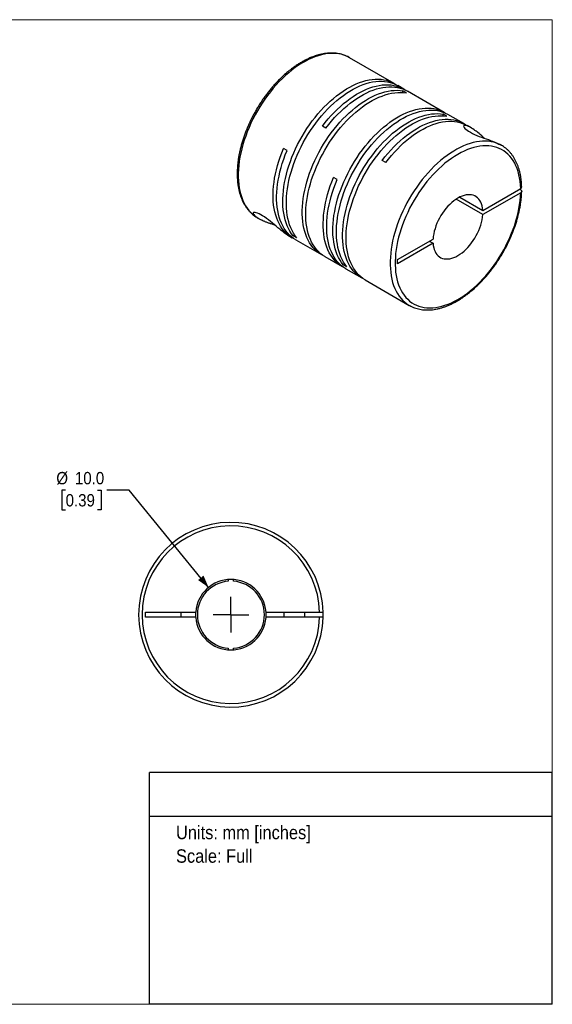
# Model space of a CAD drawing. Header units: millimetres. Extents: x 0 to 216, y 0 to 140.
# Tile 2 of 2: x 140 to 216, y 0 to 140. Entities that reach past the tile are written whole.
import ezdxf
from ezdxf.enums import TextEntityAlignment as Align

# ---------------------------------------------------------------- set-up
doc = ezdxf.new("R2010")
doc.units = ezdxf.units.MM
doc.header["$LTSCALE"] = 0.5
doc.linetypes.add('SLD-Solid', pattern=[0])
doc.layers.add('SLD-0', color=7, linetype='SLD-Solid', lineweight=25)
doc.layers.add('TEXT', color=140, linetype='SLD-Solid', lineweight=25)
doc.styles.add('SLDTEXTSTYLE0', font='GOTHIC.TTF', dxfattribs={"width": 0.913})
doc.dimstyles.new('SLDDIMSTYLE4', dxfattribs={"dimtxt": 1.75, "dimasz": 1.75, "dimexe": 0, "dimexo": 0.0625, "dimgap": 0.4375, "dimtad": 0, "dimtih": 1, "dimtoh": 1, "dimdec": 1, "dimrnd": 1e-09, "dimzin": 4, "dimdsep": 46, "dimtxsty": 'SLDTEXTSTYLE0', "dimsah": 1, "dimcen": 0, "dimadec": 0, "dimazin": 1, "dimtfac": 1, "dimtdec": 1, "dimtofl": 0, "dimtmove": 0, "dimatfit": 3, "dimfxl": 0, "dimfrac": 2, "dimtolj": 1, "dimtzin": 12, "dimarcsym": 0})

# ---------------------------------------------------------------- blocks, each defined once
blk = doc.blocks.new('Block2')
at = {"color": 7, "linetype": 'SLD-Solid', "lineweight": 18}
for p, q in [((0, 139.7), (215.9, 139.7)), ((0, 139.7), (0, 0)), ((215.9, 139.7), (215.9, 0)), ((0, 0), (215.9, 0))]:
    blk.add_line(p, q, dxfattribs=at)
blk = doc.blocks.new('SW_NOTE_0')
at = {"layer": 'TEXT', "color": 0, "insert": (0, 2.43), "char_height": 1.905, "attachment_point": 1, "style": 'SLDTEXTSTYLE0'}
blk.add_mtext('Units: mm [inches]', dxfattribs=at)
blk = doc.blocks.new('SW_NOTE_0_1')
at = {"layer": 'TEXT', "color": 0, "insert": (0, 2.43), "char_height": 1.905, "attachment_point": 1, "style": 'SLDTEXTSTYLE0'}
blk.add_mtext('Scale: Full', dxfattribs=at)
blk = doc.blocks.new('Block1')
at = {"layer": 'TEXT'}
for p, q in [((215.9, 32.88), (158.75, 32.88)), ((158.75, 0), (158.75, 32.88)), ((215.9, 0), (215.9, 32.88)), ((158.75, 26.7), (215.9, 26.7)), ((215.9, 0), (158.75, 0))]:
    blk.add_line(p, q, dxfattribs=at)
at = {"layer": 'TEXT', "color": 140}
for name, p in [('SW_NOTE_0', (162.49, 22.9)), ('SW_NOTE_0_1', (162.49, 19.56))]:
    blk.add_blockref(name, p, dxfattribs=at)
at = {"layer": 'TEXT', "color": 140, "style": 'SLDTEXTSTYLE0', "width": 0.913, "flags": 2}
for tag, height, p in [('AUTOATTR0', 2.12, (175.99, 28.35)), ('AUTOATTR1_0', 2.38, (166.91, 14.94)), ('AUTOATTR1_1', 2.38, (161.05, 11.86)), ('AUTOATTR1_2', 2.38, (166.69, 8.78))]:
    blk.add_attdef(tag, text='', height=height, dxfattribs=at).set_placement(p, align=Align.BOTTOM_LEFT)
blk = doc.blocks.new('_D_5')
at = {"layer": 'SLD-0'}
for p, q in [((146.82, 72.93), (146.29, 72.93)), ((146.29, 72.93), (146.29, 70.16)), ((151.34, 72.93), (151.88, 72.93)), ((151.88, 72.93), (151.88, 70.16)), ((155.84, 72.93), (152.66, 72.93)), ((167.11, 59.15), (155.84, 72.93)), ((146.29, 70.16), (146.82, 70.16)), ((151.88, 70.16), (151.34, 70.16))]:
    blk.add_line(p, q, dxfattribs=at)
blk.add_solid([(167.11, 59.15), (166.39, 60.83), (165.62, 60.19)], dxfattribs=at)
at = {"layer": 'SLD-0', "char_height": 1.75, "attachment_point": 1, "style": 'SLDTEXTSTYLE0'}
for s, insert in [('%%c', (145.5, 75.53)), ('10.0', (148.14, 75.53)), ('0.39', (146.82, 72.39))]:
    blk.add_mtext(s, dxfattribs=dict(at, insert=insert))
blk = doc.blocks.new('SW_CENTERMARKSYMBOL_2')
at = {"layer": 'SLD-0', "color": 0}
for q in [(0, 2.54), (-2.54, 0), (0, -2.54), (2.54, 0)]:
    blk.add_line((0, 0), q, dxfattribs=at)

msp = doc.modelspace()

# ---------------------------------------------------------------- linework, layer by layer
for p, q in [((193.46, 130.66), (187.13, 134.31)), ((187.15, 134.3), (187.13, 134.31)), ((194.84, 129.86), (193.96, 130.37)), ((195.19, 129.32), (194.69, 129.61)), ((194.69, 129.38), (194.69, 129.61)), ((200.57, 126.55), (195.34, 129.57)), ((200.92, 126.01), (200.41, 126.3)), ((200.41, 126.07), (200.41, 126.3)), ((203.32, 124.96), (201.07, 126.26)), ((183.77, 124.32), (183.27, 124.61)), ((204.36, 124.37), (203.82, 124.67)), ((208.7, 121.86), (208.51, 121.97)), ((178.25, 121.12), (177.75, 121.41)), ((192.25, 119.42), (191.75, 119.71)), ((185.35, 117.02), (184.85, 117.31)), ((206.03, 112.65), (211.41, 115.76)), ((211.41, 115.15), (206.03, 112.04)), ((211.41, 115.55), (211.23, 115.66)), ((206.03, 112.04), (202.24, 114.23)), ((202.77, 114.53), (206.03, 112.65)), ((174.03, 111.62), (174.22, 111.51)), ((178.37, 109.12), (178.98, 108.76)), ((179.12, 109.02), (179.32, 109.14)), ((179.63, 108.73), (179.12, 109.02)), ((179.48, 108.47), (183.12, 106.37)), ((193.94, 105.68), (198.98, 108.58)), ((198.98, 107.97), (193.94, 105.07)), ((198.44, 108.28), (198.98, 107.97)), ((183.62, 106.08), (186.09, 104.66)), ((186.23, 104.92), (186.43, 105.03)), ((186.73, 104.63), (186.23, 104.92)), ((193.94, 105.07), (193.94, 105.68)), ((186.59, 104.37), (188.85, 103.07)), ((189.35, 102.78), (195.6, 99.17)), ((195.6, 99.17), (195.61, 99.16)), ((169.9, 60.27), (169.9, 60.03)), ((170.65, 60.03), (170.65, 60.27)), ((158.18, 55.66), (165.29, 55.66)), ((158.18, 54.91), (158.18, 55.66)), ((165.29, 54.91), (158.18, 54.91)), ((163.18, 55.66), (163.18, 54.91)), ((165.28, 55.28), (165.29, 55.66)), ((165.29, 54.91), (165.28, 55.28)), ((175.26, 55.66), (182.87, 55.66)), ((182.87, 54.91), (175.26, 54.91)), ((177.78, 55.66), (177.78, 54.91)), ((180.78, 54.91), (180.78, 55.66)), ((169.9, 50.54), (169.9, 50.3)), ((170.65, 50.3), (170.65, 50.54))]:
    msp.add_line(p, q)
at = {"flags": 128}
for points in [[(187.13, 134.31), (187.13, 134.31), (186.79, 134.49), (186.43, 134.64), (186.06, 134.75), (185.67, 134.84), (185.28, 134.9), (184.87, 134.92), (184.44, 134.92), (184.01, 134.88), (183.57, 134.82), (183.13, 134.72), (182.67, 134.59), (182.21, 134.44), (181.75, 134.25), (181.28, 134.04), (180.82, 133.79), (180.35, 133.52), (179.88, 133.23), (179.41, 132.9), (178.95, 132.55), (178.49, 132.18), (178.03, 131.78), (177.59, 131.36), (177.15, 130.92), (176.72, 130.46), (176.3, 129.98), (175.89, 129.48), (175.49, 128.96), (175.1, 128.43), (174.73, 127.88), (174.38, 127.33), (174.04, 126.76), (173.71, 126.18), (173.41, 125.59), (173.12, 125), (172.85, 124.4), (172.6, 123.8), (172.38, 123.19), (172.17, 122.59), (171.98, 121.98), (171.82, 121.38), (171.68, 120.78), (171.56, 120.19), (171.47, 119.61), (171.39, 119.03), (171.35, 118.46), (171.32, 117.91), (171.32, 117.37), (171.34, 116.84), (171.39, 116.33), (171.46, 115.83), (171.55, 115.36), (171.67, 114.9), (171.81, 114.46), (171.97, 114.05), (172.16, 113.66), (172.36, 113.29), (172.59, 112.94), (172.83, 112.63), (173.1, 112.34), (173.39, 112.07), (173.69, 111.84), (174.01, 111.63), (174.03, 111.62)], [(179.12, 109.02), (178.88, 109.34), (178.66, 109.69), (178.46, 110.06), (178.28, 110.45), (178.12, 110.87), (177.98, 111.3), (177.87, 111.76), (177.78, 112.24), (177.71, 112.73), (177.67, 113.25), (177.65, 113.77), (177.65, 114.31), (177.68, 114.87), (177.73, 115.43), (177.8, 116.01), (177.9, 116.59), (178.02, 117.18), (178.16, 117.78), (178.33, 118.38), (178.51, 118.98), (178.72, 119.58), (178.95, 120.19), (179.2, 120.79), (179.47, 121.38), (179.75, 121.97), (180.06, 122.56), (180.38, 123.14), (180.72, 123.7), (181.08, 124.26), (181.45, 124.8), (181.83, 125.33), (182.23, 125.84), (182.64, 126.34), (183.06, 126.82), (183.49, 127.28), (183.93, 127.72), (184.37, 128.14), (184.82, 128.53), (185.28, 128.9), (185.74, 129.25), (186.21, 129.57), (186.68, 129.87), (187.14, 130.14), (187.61, 130.38), (188.07, 130.6), (188.54, 130.78), (188.99, 130.94), (189.45, 131.06), (189.89, 131.16), (190.33, 131.23), (190.76, 131.26), (191.18, 131.27), (191.59, 131.24), (191.99, 131.19), (192.37, 131.1), (192.74, 130.99), (193.1, 130.84), (193.44, 130.67), (193.7, 130.5)], [(179.63, 108.73), (179.38, 109.05), (179.16, 109.4), (178.96, 109.77), (178.78, 110.16), (178.62, 110.58), (178.48, 111.01), (178.37, 111.47), (178.28, 111.95), (178.21, 112.44), (178.17, 112.96), (178.15, 113.48), (178.15, 114.02), (178.18, 114.58), (178.23, 115.14), (178.3, 115.72), (178.4, 116.3), (178.52, 116.89), (178.66, 117.49), (178.83, 118.09), (179.01, 118.69), (179.22, 119.29), (179.45, 119.9), (179.7, 120.5), (179.97, 121.09), (180.26, 121.68), (180.56, 122.27), (180.88, 122.85), (181.22, 123.41), (181.58, 123.97), (181.95, 124.51), (182.33, 125.04), (182.73, 125.55), (183.14, 126.05), (183.56, 126.53), (183.99, 126.99), (184.43, 127.43), (184.87, 127.85), (185.33, 128.24), (185.78, 128.61), (186.25, 128.96), (186.71, 129.28), (187.18, 129.58), (187.64, 129.85), (188.11, 130.09), (188.58, 130.31), (189.04, 130.49), (189.5, 130.65), (189.95, 130.77), (190.39, 130.87), (190.83, 130.94), (191.26, 130.97), (191.68, 130.98), (192.09, 130.95), (192.49, 130.9), (192.87, 130.81), (193.24, 130.7), (193.6, 130.55), (193.94, 130.38), (193.96, 130.37)], [(183.27, 124.61), (183.67, 125.12), (184.08, 125.61), (184.5, 126.09), (184.93, 126.55), (185.37, 126.98), (185.82, 127.4), (186.27, 127.79), (186.73, 128.16), (187.19, 128.5), (187.65, 128.82), (188.12, 129.11), (188.59, 129.38), (189.05, 129.62), (189.52, 129.83), (189.98, 130.01), (190.44, 130.16), (190.89, 130.28), (191.33, 130.38), (191.77, 130.44), (192.2, 130.47), (192.62, 130.47), (193.03, 130.44), (193.42, 130.38), (193.8, 130.29), (194.17, 130.17), (194.52, 130.03), (194.86, 129.85), (195.08, 129.71)], [(183.77, 124.32), (184.17, 124.83), (184.58, 125.32), (185, 125.8), (185.43, 126.26), (185.87, 126.69), (186.32, 127.11), (186.77, 127.5), (187.23, 127.87), (187.69, 128.21), (188.16, 128.53), (188.62, 128.82), (189.09, 129.09), (189.56, 129.33), (190.02, 129.54), (190.48, 129.72), (190.94, 129.87), (191.39, 129.99), (191.84, 130.09), (192.27, 130.15), (192.7, 130.18), (193.12, 130.18), (193.53, 130.15), (193.92, 130.09), (194.3, 130), (194.67, 129.88), (195.03, 129.74), (195.34, 129.57)], [(183.37, 106.24), (183.09, 106.39), (182.77, 106.6), (182.47, 106.83), (182.18, 107.09), (181.92, 107.38), (181.67, 107.7), (181.45, 108.04), (181.24, 108.41), (181.06, 108.8), (180.9, 109.21), (180.76, 109.65), (180.64, 110.1), (180.55, 110.58), (180.48, 111.07), (180.43, 111.58), (180.41, 112.1), (180.41, 112.64), (180.43, 113.2), (180.48, 113.76), (180.55, 114.33), (180.64, 114.92), (180.76, 115.51), (180.9, 116.1), (181.06, 116.7), (181.24, 117.3), (181.45, 117.91), (181.67, 118.51), (181.92, 119.11), (182.18, 119.71), (182.47, 120.3), (182.77, 120.88), (183.09, 121.46), (183.43, 122.03), (183.78, 122.59), (184.15, 123.13), (184.53, 123.66), (184.93, 124.18), (185.34, 124.68), (185.76, 125.16), (186.18, 125.62), (186.62, 126.06), (187.07, 126.48), (187.52, 126.88), (187.97, 127.26), (188.44, 127.61), (188.9, 127.94), (189.37, 128.24), (189.83, 128.51), (190.3, 128.76), (190.77, 128.98), (191.23, 129.16), (191.69, 129.32), (192.14, 129.46), (192.59, 129.56), (193.03, 129.63), (193.46, 129.67), (193.88, 129.68), (194.29, 129.66), (194.69, 129.61)], [(183.62, 106.08), (183.6, 106.1), (183.27, 106.31), (182.97, 106.54), (182.69, 106.8), (182.42, 107.09), (182.17, 107.41), (181.95, 107.75), (181.74, 108.12), (181.56, 108.51), (181.4, 108.92), (181.26, 109.36), (181.14, 109.81), (181.05, 110.29), (180.98, 110.78), (180.93, 111.29), (180.91, 111.81), (180.91, 112.35), (180.93, 112.91), (180.98, 113.47), (181.05, 114.04), (181.14, 114.63), (181.26, 115.22), (181.4, 115.81), (181.56, 116.41), (181.74, 117.01), (181.95, 117.62), (182.17, 118.22), (182.42, 118.82), (182.69, 119.42), (182.97, 120.01), (183.27, 120.59), (183.6, 121.17), (183.93, 121.74), (184.29, 122.3), (184.65, 122.84), (185.04, 123.37), (185.43, 123.89), (185.84, 124.39), (186.26, 124.87), (186.69, 125.33), (187.12, 125.77), (187.57, 126.19), (188.02, 126.59), (188.48, 126.97), (188.94, 127.32), (189.4, 127.65), (189.87, 127.95), (190.34, 128.22), (190.8, 128.47), (191.27, 128.69), (191.73, 128.87), (192.19, 129.04), (192.64, 129.17), (193.09, 129.27), (193.53, 129.34), (193.96, 129.38), (194.38, 129.39), (194.79, 129.37), (195.19, 129.32)], [(186.23, 104.92), (185.99, 105.24), (185.77, 105.58), (185.56, 105.95), (185.38, 106.35), (185.22, 106.76), (185.09, 107.2), (184.98, 107.66), (184.88, 108.14), (184.82, 108.63), (184.77, 109.14), (184.75, 109.67), (184.76, 110.21), (184.78, 110.77), (184.83, 111.33), (184.91, 111.91), (185.01, 112.49), (185.13, 113.08), (185.27, 113.68), (185.43, 114.28), (185.62, 114.88), (185.83, 115.48), (186.06, 116.08), (186.3, 116.68), (186.57, 117.28), (186.86, 117.87), (187.17, 118.46), (187.49, 119.03), (187.83, 119.6), (188.18, 120.15), (188.55, 120.7), (188.94, 121.23), (189.34, 121.74), (189.75, 122.24), (190.16, 122.71), (190.59, 123.17), (191.03, 123.61), (191.48, 124.03), (191.93, 124.43), (192.39, 124.8), (192.85, 125.15), (193.32, 125.47), (193.78, 125.77), (194.25, 126.04), (194.72, 126.28), (195.18, 126.49), (195.64, 126.68), (196.1, 126.83), (196.55, 126.96), (197, 127.06), (197.44, 127.12), (197.87, 127.16), (198.29, 127.17), (198.7, 127.14), (199.09, 127.09), (199.48, 127), (199.85, 126.89), (200.2, 126.74), (200.54, 126.57), (200.81, 126.4)], [(186.73, 104.63), (186.49, 104.95), (186.27, 105.29), (186.07, 105.66), (185.88, 106.06), (185.73, 106.47), (185.59, 106.91), (185.48, 107.37), (185.39, 107.85), (185.32, 108.34), (185.28, 108.85), (185.26, 109.38), (185.26, 109.92), (185.29, 110.48), (185.34, 111.04), (185.41, 111.62), (185.51, 112.2), (185.63, 112.79), (185.77, 113.39), (185.93, 113.99), (186.12, 114.59), (186.33, 115.19), (186.56, 115.79), (186.81, 116.39), (187.08, 116.99), (187.36, 117.58), (187.67, 118.17), (187.99, 118.74), (188.33, 119.31), (188.69, 119.86), (189.06, 120.41), (189.44, 120.94), (189.84, 121.45), (190.25, 121.95), (190.67, 122.43), (191.1, 122.88), (191.53, 123.32), (191.98, 123.74), (192.43, 124.14), (192.89, 124.51), (193.35, 124.86), (193.82, 125.18), (194.28, 125.48), (194.75, 125.75), (195.22, 125.99), (195.68, 126.2), (196.14, 126.39), (196.6, 126.55), (197.05, 126.67), (197.5, 126.77), (197.94, 126.83), (198.37, 126.87), (198.79, 126.88), (199.2, 126.85), (199.59, 126.8), (199.98, 126.71), (200.35, 126.6), (200.7, 126.45), (201.04, 126.28), (201.07, 126.26)], [(189.1, 102.93), (188.82, 103.08), (188.5, 103.29), (188.2, 103.52), (187.91, 103.79), (187.65, 104.08), (187.4, 104.39), (187.17, 104.74), (186.97, 105.1), (186.79, 105.49), (186.62, 105.91), (186.49, 106.34), (186.37, 106.8), (186.28, 107.27), (186.2, 107.76), (186.16, 108.27), (186.13, 108.8), (186.13, 109.34), (186.16, 109.89), (186.2, 110.45), (186.28, 111.03), (186.37, 111.61), (186.49, 112.2), (186.62, 112.8), (186.79, 113.39), (186.97, 114), (187.17, 114.6), (187.4, 115.2), (187.65, 115.8), (187.91, 116.4), (188.2, 116.99), (188.5, 117.58), (188.82, 118.15), (189.16, 118.72), (189.51, 119.28), (189.88, 119.82), (190.26, 120.35), (190.66, 120.87), (191.06, 121.37), (191.48, 121.85), (191.91, 122.31), (192.35, 122.76), (192.79, 123.18), (193.24, 123.58), (193.7, 123.95), (194.16, 124.3), (194.63, 124.63), (195.09, 124.93), (195.56, 125.2), (196.03, 125.45), (196.49, 125.67), (196.96, 125.86), (197.41, 126.02), (197.87, 126.15), (198.31, 126.25), (198.75, 126.32), (199.18, 126.36), (199.61, 126.37), (200.02, 126.35), (200.41, 126.3)], [(189.35, 102.78), (189.32, 102.79), (189, 103), (188.7, 103.23), (188.41, 103.5), (188.15, 103.79), (187.9, 104.1), (187.68, 104.45), (187.47, 104.81), (187.29, 105.2), (187.13, 105.62), (186.99, 106.05), (186.87, 106.51), (186.78, 106.98), (186.71, 107.47), (186.66, 107.98), (186.64, 108.51), (186.64, 109.05), (186.66, 109.6), (186.71, 110.16), (186.78, 110.74), (186.87, 111.32), (186.99, 111.91), (187.13, 112.51), (187.29, 113.1), (187.47, 113.71), (187.68, 114.31), (187.9, 114.91), (188.15, 115.51), (188.41, 116.11), (188.7, 116.7), (189, 117.29), (189.32, 117.86), (189.66, 118.43), (190.01, 118.99), (190.38, 119.53), (190.76, 120.07), (191.16, 120.58), (191.57, 121.08), (191.98, 121.56), (192.41, 122.02), (192.85, 122.47), (193.3, 122.89), (193.75, 123.29), (194.2, 123.66), (194.67, 124.01), (195.13, 124.34), (195.6, 124.64), (196.06, 124.91), (196.53, 125.16), (196.99, 125.38), (197.46, 125.57), (197.92, 125.73), (198.37, 125.86), (198.82, 125.96), (199.26, 126.03), (199.69, 126.07), (200.11, 126.08), (200.52, 126.06), (200.92, 126.01)], [(191.75, 119.71), (192.15, 120.22), (192.56, 120.71), (192.98, 121.19), (193.41, 121.65), (193.85, 122.08), (194.3, 122.5), (194.75, 122.89), (195.21, 123.26), (195.67, 123.6), (196.14, 123.92), (196.61, 124.22), (197.07, 124.48), (197.54, 124.72), (198, 124.93), (198.47, 125.11), (198.92, 125.26), (199.37, 125.39), (199.82, 125.48), (200.26, 125.54), (200.68, 125.57), (201.1, 125.57), (201.51, 125.54), (201.91, 125.48), (202.29, 125.4), (202.66, 125.28), (203.01, 125.13), (203.35, 124.95), (203.57, 124.81)], [(192.25, 119.42), (192.65, 119.93), (193.06, 120.42), (193.48, 120.9), (193.91, 121.35), (194.35, 121.79), (194.8, 122.21), (195.25, 122.6), (195.71, 122.97), (196.17, 123.31), (196.63, 123.63), (197.1, 123.92), (197.57, 124.19), (198.03, 124.43), (198.5, 124.64), (198.96, 124.82), (199.41, 124.97), (199.86, 125.09), (200.31, 125.19), (200.75, 125.25), (201.17, 125.28), (201.59, 125.28), (202, 125.26), (202.39, 125.2), (202.78, 125.11), (203.14, 124.99), (203.5, 124.84), (203.82, 124.67)], [(206.28, 122.87), (206.25, 122.89), (206.08, 123.05), (205.91, 123.2), (205.68, 123.4), (205.5, 123.55), (205.35, 123.68), (205.23, 123.77), (205.07, 123.89), (204.92, 124), (204.79, 124.09), (204.61, 124.21), (204.44, 124.32), (204.28, 124.41), (204.14, 124.48), (204.01, 124.55), (203.83, 124.62), (203.68, 124.67), (203.55, 124.69), (203.45, 124.7), (203.37, 124.68), (203.32, 124.64), (203.3, 124.58), (203.32, 124.5), (203.38, 124.4), (203.48, 124.28), (203.62, 124.15), (203.8, 124.01), (204.02, 123.87), (204.27, 123.72), (204.55, 123.57), (204.86, 123.43), (205.18, 123.29), (205.51, 123.15), (205.85, 123.02), (206.19, 122.9), (206.5, 122.79), (206.82, 122.68), (207.02, 122.6), (207.22, 122.53), (207.42, 122.46), (207.74, 122.33), (208.05, 122.2), (208.33, 122.06), (208.33, 122.06)], [(208.68, 121.87), (208.34, 122.04), (207.98, 122.19), (207.61, 122.31), (207.23, 122.39), (206.83, 122.45), (206.42, 122.47), (206, 122.47), (205.57, 122.43), (205.13, 122.36), (204.68, 122.27), (204.22, 122.14), (203.76, 121.98), (203.3, 121.79), (202.83, 121.58), (202.37, 121.34), (201.9, 121.06), (201.43, 120.76), (200.96, 120.44), (200.5, 120.09), (200.04, 119.72), (199.59, 119.32), (199.14, 118.9), (198.7, 118.45), (198.27, 117.99), (197.85, 117.51), (197.44, 117.01), (197.04, 116.49), (196.66, 115.96), (196.29, 115.42), (195.93, 114.86), (195.59, 114.29), (195.27, 113.71), (194.96, 113.12), (194.68, 112.53), (194.41, 111.93), (194.16, 111.33), (193.93, 110.72), (193.73, 110.12), (193.54, 109.51), (193.38, 108.91), (193.24, 108.31), (193.12, 107.72), (193.03, 107.14), (192.96, 106.56), (192.91, 105.99), (192.89, 105.44), (192.89, 104.9), (192.91, 104.37), (192.96, 103.86), (193.03, 103.37), (193.12, 102.89), (193.24, 102.43), (193.38, 102), (193.54, 101.58), (193.73, 101.19), (193.93, 100.83), (194.16, 100.48), (194.41, 100.17), (194.68, 99.88), (194.96, 99.61), (195.27, 99.38), (195.59, 99.17), (195.6, 99.17)], [(211.41, 115.76), (211.38, 116.27), (211.33, 116.77), (211.26, 117.25), (211.16, 117.71), (211.05, 118.16), (210.91, 118.58), (210.74, 118.98), (210.56, 119.36), (210.35, 119.71), (210.12, 120.04), (209.88, 120.34), (209.61, 120.62), (209.32, 120.87), (209.02, 121.09), (208.7, 121.28), (208.36, 121.44), (208.01, 121.58), (207.64, 121.68), (207.26, 121.76), (206.87, 121.8), (206.46, 121.81), (206.05, 121.8), (205.62, 121.75), (205.19, 121.67), (204.75, 121.56), (204.3, 121.43), (203.85, 121.26), (203.4, 121.06), (202.94, 120.84), (202.48, 120.59), (202.02, 120.31), (201.57, 120), (201.11, 119.67), (200.66, 119.32), (200.22, 118.94), (199.78, 118.53), (199.35, 118.11), (198.92, 117.67), (198.51, 117.2), (198.1, 116.72), (197.71, 116.22), (197.33, 115.7), (196.96, 115.17), (196.61, 114.63), (196.28, 114.08), (195.96, 113.51), (195.65, 112.94), (195.37, 112.36), (195.11, 111.78), (194.86, 111.19), (194.63, 110.6), (194.43, 110.01), (194.25, 109.42), (194.08, 108.83), (193.95, 108.24), (193.83, 107.66), (193.74, 107.09), (193.66, 106.53), (193.62, 105.98), (193.59, 105.43), (193.59, 104.9), (193.62, 104.39), (193.66, 103.89), (193.74, 103.41), (193.83, 102.94), (193.95, 102.5), (194.08, 102.08), (194.25, 101.67), (194.43, 101.3), (194.63, 100.94), (194.86, 100.61), (195.11, 100.3), (195.37, 100.03), (195.65, 99.77), (195.96, 99.55), (196.28, 99.36), (196.61, 99.19), (196.96, 99.05), (197.33, 98.95), (197.71, 98.87), (198.1, 98.82), (198.51, 98.81), (198.92, 98.82), (199.35, 98.87), (199.78, 98.94), (200.22, 99.05), (200.66, 99.18), (201.11, 99.35), (201.57, 99.54), (202.02, 99.76), (202.48, 100.01), (202.94, 100.29), (203.4, 100.59), (203.85, 100.92), (204.3, 101.28), (204.75, 101.65), (205.19, 102.05), (205.62, 102.48), (206.05, 102.92), (206.46, 103.38), (206.87, 103.86), (207.26, 104.36), (207.64, 104.88), (208.01, 105.41), (208.36, 105.95), (208.7, 106.5), (209.02, 107.06), (209.32, 107.63), (209.61, 108.21), (209.88, 108.8), (210.12, 109.39), (210.35, 109.98), (210.56, 110.57), (210.74, 111.16), (210.91, 111.75), (211.05, 112.33), (211.16, 112.91), (211.26, 113.48), (211.33, 114.05), (211.38, 114.6), (211.41, 115.15)], [(208.7, 121.86), (208.68, 121.87), (208.68, 121.87)], [(179.24, 108.63), (178.99, 108.76), (178.67, 108.96), (178.36, 109.19), (178.08, 109.45), (177.81, 109.74), (177.56, 110.05), (177.33, 110.39), (177.13, 110.76), (176.94, 111.14), (176.78, 111.55), (176.64, 111.98), (176.52, 112.44), (176.42, 112.91), (176.35, 113.4), (176.3, 113.9), (176.27, 114.43), (176.27, 114.96), (176.29, 115.51), (176.33, 116.07), (176.4, 116.65), (176.49, 117.23), (176.6, 117.81), (176.74, 118.41), (176.9, 119.01), (177.08, 119.61), (177.28, 120.21), (177.5, 120.81), (177.75, 121.41)], [(179.48, 108.47), (179.18, 108.66), (178.88, 108.89), (178.59, 109.15), (178.32, 109.44), (178.07, 109.75), (177.84, 110.09), (177.64, 110.45), (177.45, 110.84), (177.28, 111.25), (177.14, 111.68), (177.02, 112.13), (176.93, 112.61), (176.85, 113.1), (176.8, 113.6), (176.77, 114.13), (176.77, 114.66), (176.79, 115.21), (176.83, 115.78), (176.9, 116.35), (176.99, 116.93), (177.11, 117.52), (177.24, 118.11), (177.4, 118.71), (177.58, 119.31), (177.78, 119.92), (178, 120.52), (178.25, 121.12)], [(186.34, 104.52), (186.11, 104.65), (185.79, 104.85), (185.48, 105.08), (185.19, 105.34), (184.93, 105.63), (184.68, 105.94), (184.45, 106.28), (184.24, 106.64), (184.05, 107.03), (183.89, 107.44), (183.75, 107.87), (183.63, 108.32), (183.53, 108.79), (183.46, 109.28), (183.41, 109.79), (183.38, 110.31), (183.38, 110.85), (183.4, 111.4), (183.44, 111.96), (183.51, 112.54), (183.6, 113.12), (183.71, 113.71), (183.85, 114.3), (184, 114.9), (184.18, 115.5), (184.39, 116.11), (184.61, 116.71), (184.85, 117.31)], [(186.59, 104.37), (186.29, 104.56), (185.98, 104.79), (185.7, 105.05), (185.43, 105.34), (185.18, 105.65), (184.95, 105.99), (184.74, 106.35), (184.56, 106.74), (184.39, 107.15), (184.25, 107.58), (184.13, 108.03), (184.03, 108.5), (183.96, 108.99), (183.91, 109.5), (183.88, 110.02), (183.88, 110.56), (183.9, 111.11), (183.94, 111.67), (184.01, 112.25), (184.1, 112.83), (184.21, 113.42), (184.35, 114.01), (184.51, 114.61), (184.69, 115.21), (184.89, 115.82), (185.11, 116.42), (185.35, 117.02)], [(206.03, 112.65), (205.99, 112.97), (205.93, 113.27), (205.85, 113.55), (205.75, 113.8), (205.62, 114.03), (205.47, 114.24), (205.3, 114.42), (205.11, 114.57), (204.91, 114.69), (204.68, 114.78), (204.44, 114.84), (204.19, 114.87), (203.93, 114.87), (203.65, 114.84), (203.37, 114.77), (203.09, 114.67), (202.79, 114.55), (202.5, 114.39), (202.21, 114.21), (201.92, 114), (201.63, 113.76), (201.35, 113.5), (201.07, 113.22), (200.81, 112.92), (200.56, 112.6), (200.32, 112.27), (200.1, 111.92), (199.89, 111.56), (199.7, 111.19), (199.53, 110.81), (199.38, 110.43), (199.25, 110.05), (199.15, 109.68), (199.07, 109.3), (199.01, 108.94), (198.98, 108.58)], [(178.37, 109.12), (178.31, 109.15), (178.18, 109.23), (178.05, 109.32), (177.84, 109.47), (177.64, 109.63), (177.42, 109.8), (177.21, 109.98), (176.96, 110.19), (176.7, 110.41), (176.44, 110.63), (176.18, 110.85), (175.9, 111.08), (175.61, 111.3), (175.33, 111.51), (175.06, 111.71), (174.78, 111.88), (174.53, 112.03), (174.29, 112.16), (174.07, 112.25), (173.88, 112.31), (173.73, 112.34), (173.6, 112.35), (173.51, 112.33), (173.46, 112.29), (173.45, 112.23), (173.46, 112.18), (173.48, 112.12), (173.52, 112.06), (173.63, 111.93), (173.8, 111.79), (174.03, 111.63), (174.03, 111.63)], [(198.98, 107.97), (199.01, 107.65), (199.07, 107.35), (199.15, 107.08), (199.25, 106.82), (199.38, 106.59), (199.53, 106.38), (199.7, 106.2), (199.89, 106.05), (200.1, 105.93), (200.32, 105.84), (200.56, 105.78), (200.81, 105.75), (201.07, 105.75), (201.35, 105.79), (201.63, 105.85), (201.92, 105.95), (202.21, 106.07), (202.5, 106.23), (202.79, 106.41), (203.09, 106.62), (203.37, 106.86), (203.65, 107.12), (203.93, 107.4), (204.19, 107.7), (204.44, 108.02), (204.68, 108.36), (204.91, 108.71), (205.11, 109.07), (205.3, 109.43), (205.47, 109.81), (205.62, 110.19), (205.75, 110.57), (205.85, 110.94), (205.93, 111.32), (205.99, 111.68), (206.03, 112.04)]]:
    msp.add_lwpolyline(points, dxfattribs=at)
for radius, start, end in [(13.1, 1.6404, 358.3596), (12.6, 1.7055, 358.2945), (5, 4.3012, 175.6988), (4.76, 94.5162, 265.4838), (4.76, 274.5162, 85.4838), (5, 184.3012, 355.6988), (5, 355.6988, 4.3012), (13.1, 358.3596, 1.6404)]:
    msp.add_arc((170.28, 55.28), radius, start, end)
for points, knots in [([(187.14, 134.3), (187.1, 134.32), (186.96, 134.41), (186.69, 134.54), (186.34, 134.68), (185.98, 134.79), (185.6, 134.88), (185.22, 134.94), (184.82, 134.97), (184.41, 134.97), (183.99, 134.95), (183.57, 134.89), (183.14, 134.81), (182.7, 134.71), (182.25, 134.57), (181.81, 134.41), (181.36, 134.22), (180.91, 134), (180.46, 133.76), (180.01, 133.5), (179.56, 133.21), (179.11, 132.89), (178.67, 132.56), (178.23, 132.2), (177.8, 131.82), (177.37, 131.42), (176.95, 131), (176.54, 130.57), (176.14, 130.11), (175.75, 129.64), (175.37, 129.16), (175.01, 128.66), (174.65, 128.15), (174.31, 127.63), (173.98, 127.09), (173.67, 126.55), (173.38, 126), (173.09, 125.44), (172.83, 124.88), (172.59, 124.31), (172.36, 123.74), (172.15, 123.16), (171.96, 122.59), (171.79, 122.02), (171.64, 121.45), (171.51, 120.88), (171.4, 120.32), (171.31, 119.76), (171.24, 119.21), (171.2, 118.67), (171.17, 118.13), (171.17, 117.61), (171.19, 117.1), (171.23, 116.6), (171.29, 116.12), (171.38, 115.65), (171.49, 115.2), (171.62, 114.77), (171.77, 114.35), (171.94, 113.96), (172.13, 113.58), (172.35, 113.23), (172.58, 112.9), (172.83, 112.6), (173.1, 112.32), (173.38, 112.06), (173.68, 111.84), (173.9, 111.69), (174.02, 111.62), (174.04, 111.62)], [0, 0, 0, 0, 0.004961, 0.019788, 0.034617, 0.049466, 0.064353, 0.079294, 0.094297, 0.109368, 0.124507, 0.13971, 0.15497, 0.170278, 0.185624, 0.200999, 0.216395, 0.231805, 0.247222, 0.262641, 0.278058, 0.293472, 0.30888, 0.324282, 0.339677, 0.355065, 0.370447, 0.385823, 0.401193, 0.416558, 0.431919, 0.447276, 0.462631, 0.477983, 0.493334, 0.508684, 0.524035, 0.539387, 0.554741, 0.570097, 0.585456, 0.600819, 0.616187, 0.631561, 0.646941, 0.662328, 0.677723, 0.693126, 0.708537, 0.723956, 0.739383, 0.754817, 0.770256, 0.785698, 0.801139, 0.816573, 0.831995, 0.847396, 0.862767, 0.878098, 0.89338, 0.908602, 0.923757, 0.938841, 0.953854, 0.968801, 0.983693, 0.998544, 1, 1, 1, 1]), ([(208.33, 122.06), (208.38, 122.04), (208.44, 122.01), (208.49, 121.98), (208.51, 121.97)], [0, 0, 0, 0, 0.70858, 1, 1, 1, 1]), ([(211.55, 115.96), (211.55, 116.05), (211.54, 116.31), (211.51, 116.74), (211.45, 117.22), (211.37, 117.7), (211.27, 118.15), (211.15, 118.59), (211, 119.01), (210.84, 119.41), (210.65, 119.79), (210.44, 120.15), (210.22, 120.49), (209.97, 120.8), (209.71, 121.08), (209.43, 121.35), (209.13, 121.58), (208.88, 121.76), (208.72, 121.84), (208.68, 121.87)], [0, 0, 0, 0, 0.0335618, 0.0971005, 0.1606525, 0.224184, 0.2876705, 0.3510818, 0.4143822, 0.4775314, 0.5404871, 0.6032089, 0.6656627, 0.7278267, 0.7896958, 0.8512854, 0.912633, 0.9737959, 1, 1, 1, 1]), ([(211.41, 115.76), (211.43, 115.78), (211.48, 115.81), (211.53, 115.87), (211.55, 115.92), (211.55, 115.95), (211.55, 115.97)], [0, 0, 0, 0, 0.293523, 0.573311, 0.839357, 1, 1, 1, 1]), ([(195.61, 99.16), (195.63, 99.15), (195.76, 99.07), (196.01, 98.96), (196.36, 98.81), (196.72, 98.7), (197.09, 98.61), (197.48, 98.55), (197.88, 98.51), (198.29, 98.51), (198.7, 98.53), (199.13, 98.58), (199.56, 98.66), (200, 98.77), (200.44, 98.9), (200.89, 99.06), (201.33, 99.25), (201.79, 99.46), (202.24, 99.7), (202.69, 99.96), (203.14, 100.25), (203.58, 100.56), (204.03, 100.9), (204.46, 101.25), (204.9, 101.63), (205.32, 102.03), (205.74, 102.44), (206.15, 102.88), (206.55, 103.33), (206.94, 103.8), (207.32, 104.28), (207.69, 104.78), (208.05, 105.29), (208.39, 105.81), (208.72, 106.35), (209.03, 106.89), (209.33, 107.44), (209.61, 108), (209.88, 108.56), (210.12, 109.13), (210.35, 109.7), (210.56, 110.27), (210.76, 110.84), (210.93, 111.42), (211.08, 111.99), (211.21, 112.56), (211.32, 113.12), (211.41, 113.68), (211.48, 114.23), (211.53, 114.76), (211.55, 115.13), (211.55, 115.32), (211.55, 115.35)], [0, 0, 0, 0, 0.003683, 0.023762, 0.043841, 0.063946, 0.084102, 0.104328, 0.124638, 0.145041, 0.165535, 0.186116, 0.206775, 0.227501, 0.248279, 0.269097, 0.289945, 0.310811, 0.331687, 0.352568, 0.373446, 0.39432, 0.415186, 0.436044, 0.456892, 0.477732, 0.498562, 0.519385, 0.540199, 0.561007, 0.581809, 0.602606, 0.623399, 0.644189, 0.664977, 0.685765, 0.706553, 0.727342, 0.748133, 0.768928, 0.789726, 0.810531, 0.831342, 0.85216, 0.872987, 0.893824, 0.91467, 0.935528, 0.956396, 0.977276, 0.997062, 1, 1, 1, 1]), ([(211.41, 115.55), (211.42, 115.54), (211.46, 115.52), (211.49, 115.49), (211.53, 115.45), (211.55, 115.4), (211.56, 115.35), (211.55, 115.3), (211.52, 115.24), (211.48, 115.19), (211.43, 115.16), (211.41, 115.15)], [0, 0, 0, 0, 0.088954, 0.183449, 0.283484, 0.389059, 0.500174, 0.616827, 0.739017, 0.866742, 1, 1, 1, 1]), ([(174.03, 111.63), (174.07, 111.6), (174.16, 111.55), (174.31, 111.46), (174.48, 111.37), (174.67, 111.28), (174.85, 111.19), (175.03, 111.11), (175.21, 111.04), (175.39, 110.97), (175.58, 110.9), (175.77, 110.83), (175.98, 110.76), (176.2, 110.68), (176.37, 110.63), (176.47, 110.6), (176.48, 110.59)], [0, 0, 0, 0, 0.074301, 0.152629, 0.235007, 0.321455, 0.411992, 0.474459, 0.54344, 0.618939, 0.687519, 0.756217, 0.825033, 0.908798, 0.986598, 1, 1, 1, 1]), ([(182.87, 55.66), (182.89, 55.66), (182.94, 55.66), (183.01, 55.66), (183.08, 55.66), (183.14, 55.66), (183.19, 55.66), (183.23, 55.66), (183.27, 55.66), (183.31, 55.66), (183.33, 55.66), (183.35, 55.66), (183.36, 55.66), (183.37, 55.66), (183.37, 55.66), (183.37, 55.66)], [0, 0, 0, 0, 0.09287, 0.183082, 0.270637, 0.355534, 0.437774, 0.517355, 0.594278, 0.668543, 0.74015, 0.809099, 0.87539, 0.939023, 1, 1, 1, 1]), ([(183.37, 54.91), (183.37, 54.91), (183.37, 54.91), (183.35, 54.91), (183.32, 54.91), (183.28, 54.91), (183.23, 54.91), (183.15, 54.91), (183.07, 54.91), (182.97, 54.91), (182.91, 54.91), (182.87, 54.91)], [0, 0, 0, 0, 0.088954, 0.183449, 0.283484, 0.389059, 0.500174, 0.616827, 0.739017, 0.866742, 1, 1, 1, 1])]:
    msp.add_open_spline(points, degree=3, knots=knots)

# ---------------------------------------------------------------- block references
at = {"color": 7, "linetype": 'Continuous'}
for name in ['Block2', 'Block1']:
    msp.add_blockref(name, (0, 0), dxfattribs=at)
at = {"layer": 'SLD-0'}
msp.add_blockref('SW_CENTERMARKSYMBOL_2', (170.28, 55.28), dxfattribs=at)

# ---------------------------------------------------------------- dimensions: what is measured, and where the dimension line sits
dim = msp.add_diameter_dim_2p(p1=(173.44, 51.41), p2=(167.11, 59.15), dimstyle='SLDDIMSTYLE4', dxfattribs=at)
dim.commit()
dim.dimension.update_dxf_attribs({"geometry": '_D_5', "text_midpoint": (149.08, 72.93), "dimtype": 163})

doc.saveas('drawing.dxf')
